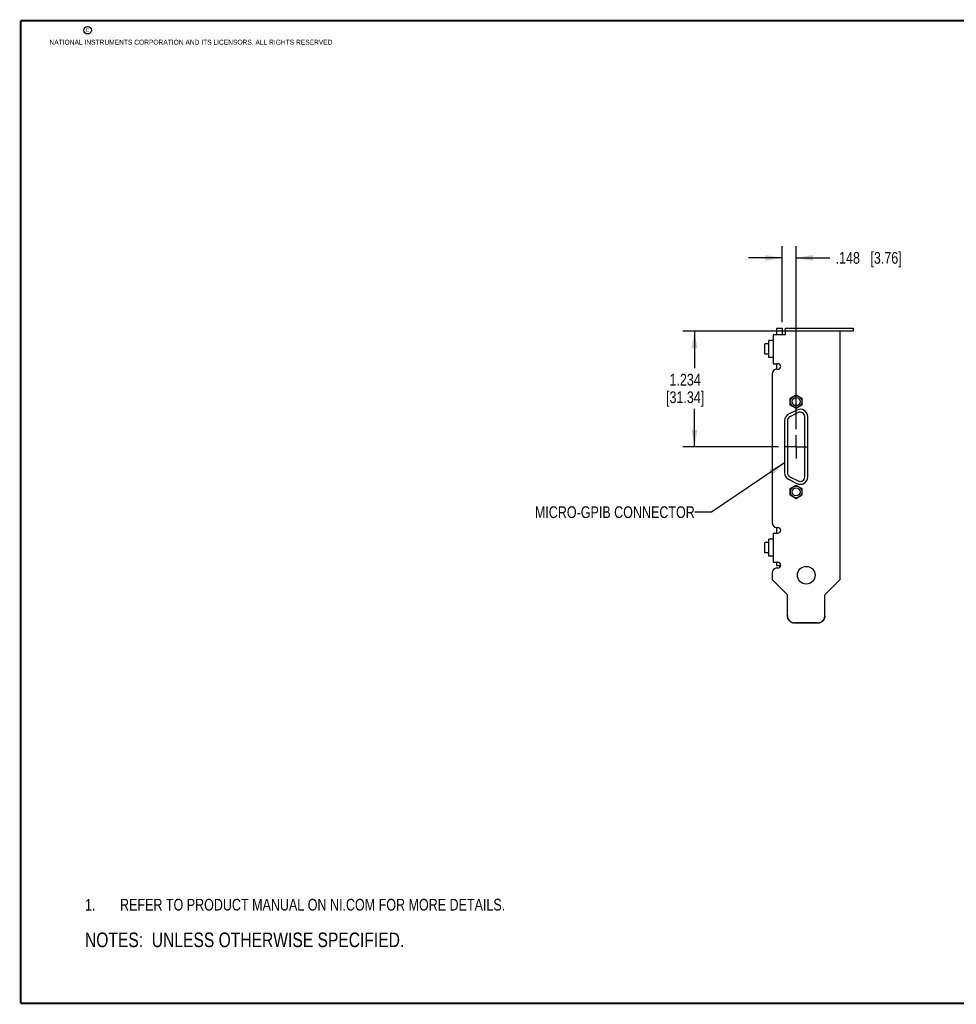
# Model space of a CAD drawing. Header units: inches. Extents: x 0.2 to 16.8, y 0.2 to 10.8.
# Tile 1 of 8: x 0.2 to 10.2, y 0.2 to 10.8. Entities that reach past the tile are written whole.
import ezdxf

# ---------------------------------------------------------------- set-up
doc = ezdxf.new("R2010")
doc.units = ezdxf.units.IN
doc.header["$LTSCALE"] = 0.935
doc.header["$MEASUREMENT"] = 0
doc.linetypes.add('CENTER', pattern=[0.6, 0.375, -0.075, 0.075, -0.075])
doc.layers.get('0').update_dxf_attribs({"linetype": 'CONTINUOUS'})
for name, color, linetype in [('02___PRT_ALL_AXES', 7, 'CONTINUOUS'), ('DETAIL', 7, 'CONTINUOUS'), ('DIMENSIONS', 7, 'CONTINUOUS')]:
    doc.layers.add(name, color=color, linetype=linetype)
doc.styles.get("Standard").update_dxf_attribs({"font": 'txt', "width": 0.8})
doc.dimstyles.new('DIMSTYLE_1', dxfattribs={"dimtxt": 0.125, "dimasz": 0.18, "dimexe": 0.18, "dimexo": 0.0625, "dimgap": 0.09, "dimtad": 0, "dimtih": 1, "dimtoh": 1, "dimdec": 3, "dimzin": 4, "dimdsep": 46, "dimtxsty": 'STANDARD', "dimblk": '_FILLED', "dimblk1": '_FILLED', "dimblk2": '_FILLED', "dimcen": 0.09, "dimadec": 0, "dimazin": 0, "dimtp": 0.01, "dimtm": 0.01, "dimtfac": 1, "dimtdec": 3, "dimtofl": 0, "dimtmove": 0, "dimatfit": 3, "dimldrblk": '_FILLED', "dimfxl": 1, "dimtolj": 1, "dimtzin": 4, "dimarcsym": 0})
doc.dimstyles.get("Standard").update_dxf_attribs({"dimtxt": 0.125, "dimasz": 0.18, "dimexe": 0.18, "dimexo": 0.0625, "dimgap": 0.09, "dimtad": 0, "dimtih": 1, "dimtoh": 1, "dimdec": 3, "dimzin": 4, "dimdsep": 46, "dimtxsty": 'STANDARD', "dimblk": '_FILLED', "dimblk1": '_FILLED', "dimblk2": '_FILLED', "dimcen": 0.09, "dimadec": 0, "dimazin": 0, "dimtol": 1, "dimtp": 0.01, "dimtm": 0.01, "dimtfac": 1, "dimtdec": 3, "dimtofl": 0, "dimtmove": 0, "dimatfit": 3, "dimldrblk": '_FILLED', "dimfxl": 1, "dimtolj": 1, "dimtzin": 4, "dimarcsym": 0})

# ---------------------------------------------------------------- blocks, each defined once
blk = doc.blocks.new('_FILLED')
at = {"color": 0, "linetype": 'BYBLOCK'}
blk.add_solid([(0, 0), (-1, 0.174), (-1, -0.174)], dxfattribs=at)
blk = doc.blocks.new('*D0')
at = {"layer": 'DIMENSIONS', "color": 2, "linetype": 'CONTINUOUS'}
for p, q in [((8.389, 7.536), (8.389, 8.348)), ((8.537, 6.393), (8.537, 8.348)), ((8.389, 8.223), (8.029, 8.223)), ((8.537, 8.223), (8.896, 8.223))]:
    blk.add_line(p, q, dxfattribs=at)
at = {"layer": 'DIMENSIONS', "color": 2, "linetype": 'CONTINUOUS', "xscale": 0.18, "yscale": 0.18, "zscale": 0.18}
blk.add_blockref('_FILLED', (8.389, 8.223), dxfattribs=at)
at = {"layer": 'DIMENSIONS', "color": 2, "linetype": 'CONTINUOUS', "xscale": 0.18, "yscale": 0.18, "zscale": 0.18, "rotation": 180}
blk.add_blockref('_FILLED', (8.537, 8.223), dxfattribs=at)
at = {"layer": 'DIMENSIONS', "color": 2, "linetype": 'CONTINUOUS', "insert": (8.959, 8.286), "char_height": 0.125, "width": 1.125, "attachment_point": 1, "line_spacing_factor": 0.9}
blk.add_mtext('.148{\\Ftxt.shx;\\W1.000000;\\H0.125000; }[3.76]', dxfattribs=at)
blk = doc.blocks.new('*D1')
at = {"layer": 'DIMENSIONS', "color": 2, "linetype": 'CONTINUOUS'}
for p, q in [((8.441, 7.439), (7.326, 7.439)), ((7.451, 7.439), (7.451, 7.047)), ((7.451, 6.205), (7.451, 6.61)), ((8.349, 6.205), (7.326, 6.205))]:
    blk.add_line(p, q, dxfattribs=at)
at = {"layer": 'DIMENSIONS', "color": 2, "linetype": 'CONTINUOUS', "xscale": 0.18, "yscale": 0.18, "zscale": 0.18}
for p, rotation in [((7.451, 7.439), 90), ((7.451, 6.205), 270)]:
    blk.add_blockref('_FILLED', p, dxfattribs=dict(at, rotation=rotation))
at = {"layer": 'DIMENSIONS', "color": 2, "linetype": 'CONTINUOUS', "insert": (7.351, 6.985), "char_height": 0.125, "width": 0.7, "attachment_point": 2, "line_spacing_factor": 0.9}
blk.add_mtext('1.234\\P[31.34]', dxfattribs=at)
blk = doc.blocks.new('NOTES_HEADER_BL0', base_point=(3.1215, 0.9375))
at = {"layer": 'DETAIL', "color": 2, "linetype": 'CONTINUOUS', "width": 0.8}
blk.add_text('NOTES:  UNLESS OTHERWISE SPECIFIED.', height=0.156, dxfattribs=at).set_placement((0.9375, 0.8595))
blk = doc.blocks.new('CUSTOM_NOTE_BL1', base_point=(3.675, 1.312))
at = {"layer": 'DETAIL', "color": 2, "linetype": 'CONTINUOUS', "width": 0.8}
for s, p in [('1.', (0.938, 1.25)), ('REFER TO PRODUCT MANUAL ON NI.COM FOR MORE DETAILS.', (1.312, 1.25))]:
    blk.add_text(s, height=0.125, dxfattribs=at).set_placement(p)

msp = doc.modelspace()

# ---------------------------------------------------------------- linework, layer by layer
at = {"color": 7, "linetype": 'CONTINUOUS'}
for p, q in [((8.327, 7.4733), (8.327, 7.4053)), ((8.327, 7.4733), (8.389, 7.4733)), ((8.389, 7.4733), (8.389, 7.4053)), ((8.423, 7.4053), (8.423, 7.4733)), ((8.423, 7.4733), (9.148, 7.4733)), ((9.148, 7.4733), (9.148, 7.4393)), ((8.293, 7.4053), (8.293, 7.0933)), ((8.293, 7.4053), (8.423, 7.4053)), ((9.148, 7.4393), (8.423, 7.4393)), ((9.007, 4.7873), (9.007, 7.4393)), ((8.201, 7.1933), (8.201, 7.3053)), ((8.247, 7.3053), (8.201, 7.3053)), ((8.247, 7.1593), (8.247, 7.3393)), ((8.288, 7.3393), (8.247, 7.3393)), ((8.247, 7.1933), (8.201, 7.1933)), ((8.288, 7.1593), (8.247, 7.1593)), ((8.293, 7.0933), (8.342, 7.0933)), ((8.327, 7.0933), (8.327, 7.033)), ((8.282, 6.9833), (8.282, 5.3933)), ((8.332, 7.0333), (8.342, 7.0333)), ((8.4745, 6.7239), (8.537, 6.76)), ((8.537, 6.76), (8.5995, 6.7239)), ((8.4745, 6.6517), (8.4745, 6.7239)), ((8.537, 6.6156), (8.4745, 6.6517)), ((8.5995, 6.6517), (8.537, 6.6156)), ((8.5995, 6.7239), (8.5995, 6.6517)), ((8.5457, 6.5977), (8.4567, 6.5524)), ((8.5597, 6.5701), (8.4707, 6.5247)), ((8.6295, 5.8833), (8.6295, 6.5273)), ((8.6605, 5.8833), (8.6605, 6.5273)), ((8.4135, 6.482), (8.4135, 5.9287)), ((8.4445, 6.482), (8.4445, 5.9287)), ((8.4567, 5.8583), (8.5457, 5.8129)), ((8.4707, 5.8859), (8.5597, 5.8405)), ((8.4745, 5.7589), (8.537, 5.795)), ((8.537, 5.795), (8.5995, 5.7589)), ((8.4745, 5.6867), (8.4745, 5.7589)), ((8.537, 5.6506), (8.4745, 5.6867)), ((8.5995, 5.6867), (8.537, 5.6506)), ((8.5995, 5.7589), (8.5995, 5.6867)), ((8.293, 5.2833), (8.342, 5.2833)), ((8.293, 5.2833), (8.293, 4.9713)), ((8.327, 5.3436), (8.327, 5.2833)), ((8.332, 5.3433), (8.342, 5.3433)), ((8.247, 5.1833), (8.201, 5.1833)), ((8.201, 5.0713), (8.201, 5.1833)), ((8.288, 5.2173), (8.247, 5.2173)), ((8.247, 5.0373), (8.247, 5.2173)), ((8.247, 5.0713), (8.201, 5.0713)), ((8.288, 5.0373), (8.247, 5.0373)), ((8.293, 4.9713), (8.342, 4.9713)), ((8.327, 4.9713), (8.327, 4.9373)), ((8.282, 4.8603), (8.282, 4.7873)), ((8.327, 4.9373), (8.3723, 4.9373)), ((8.332, 4.9103), (8.342, 4.9103)), ((8.444, 4.6253), (8.282, 4.7873)), ((9.007, 4.7873), (8.845, 4.6253)), ((8.444, 4.4027), (8.444, 4.6253)), ((8.845, 4.4027), (8.845, 4.6253)), ((8.765, 4.323), (8.524, 4.323)), ((8.765, 4.32), (8.524, 4.32))]:
    msp.add_line(p, q, dxfattribs=at)
at = {"color": 7, "linetype": 'CONTINUOUS', "const_width": 0.02}
for points in [[(0.25, 10.7586), (0.25, 0.2586)], [(16.75, 10.7586), (0.25, 10.7586)], [(0.25, 0.2586), (16.75, 0.2586)]]:
    msp.add_lwpolyline(points, dxfattribs=at)
at = {"color": 2, "linetype": 'CONTINUOUS'}
msp.add_circle((0.9659, 10.6562), 0.0403, dxfattribs=at)
at = {"color": 7, "linetype": 'CONTINUOUS'}
for centre, radius in [((8.537, 6.6878), 0.062), ((8.537, 6.6878), 0.043), ((8.537, 5.7228), 0.062), ((8.537, 5.7228), 0.043), ((8.645, 4.8333), 0.0945)]:
    msp.add_circle(centre, radius, dxfattribs=at)
for centre, radius, start, end in [((8.288, 7.3443), 0.005, 270, 360), ((8.288, 7.1543), 0.005, 0, 90), ((8.342, 7.0633), 0.03, 270, 90), ((8.332, 6.9833), 0.05, 90, 180), ((8.4925, 6.482), 0.079, 117, 180), ((8.4925, 6.482), 0.048, 117, 180), ((8.5815, 6.5273), 0.079, 0, 117), ((8.5815, 6.5273), 0.048, 0, 117), ((8.4925, 5.9287), 0.079, 180, 243), ((8.4925, 5.9287), 0.048, 180, 243), ((8.5815, 5.8833), 0.079, 243, 360), ((8.5815, 5.8833), 0.048, 243, 360), ((8.332, 5.3933), 0.05, 180, 270), ((8.342, 5.3133), 0.03, 270, 90), ((8.288, 5.2223), 0.005, 270, 352.5), ((8.288, 5.0323), 0.005, 0, 90), ((8.342, 4.9408), 0.0305, 270, 90), ((8.332, 4.8603), 0.05, 90, 180), ((8.7656, 4.4027), 0.0794, 357.86214, 359.99967)]:
    msp.add_arc(centre, radius, start, end, dxfattribs=at)
for points, knots in [([(8.444, 4.4027), (8.444, 4.4014), (8.4441, 4.3988), (8.4444, 4.3949), (8.4449, 4.391), (8.4458, 4.3859), (8.4474, 4.3795), (8.4496, 4.3734), (8.4517, 4.3686), (8.4535, 4.3651), (8.4554, 4.3617), (8.4582, 4.3573), (8.4621, 4.3521), (8.4674, 4.3463), (8.4732, 4.341), (8.4785, 4.3371), (8.4829, 4.3343), (8.4863, 4.3324), (8.4898, 4.3306), (8.4946, 4.3285), (8.5008, 4.3263), (8.5071, 4.3247), (8.5123, 4.3238), (8.5162, 4.3234), (8.5201, 4.3231), (8.5227, 4.323), (8.524, 4.323)], [0, 0, 0, 0, 0.0311945, 0.0623912, 0.0935877, 0.1247864, 0.1871719, 0.2495704, 0.2807851, 0.3120043, 0.3432284, 0.3744576, 0.4369137, 0.4993927, 0.561895, 0.6244202, 0.6557004, 0.6869857, 0.7182759, 0.7495707, 0.8121533, 0.8747489, 0.9060598, 0.9373719, 0.9686865, 1, 1, 1, 1]), ([(8.524, 4.32), (8.5227, 4.32), (8.5201, 4.3201), (8.5162, 4.3204), (8.5123, 4.3209), (8.5071, 4.3218), (8.5008, 4.3233), (8.4946, 4.3255), (8.4898, 4.3277), (8.4863, 4.3294), (8.4829, 4.3314), (8.4785, 4.3341), (8.4732, 4.338), (8.4674, 4.3433), (8.4621, 4.3491), (8.4582, 4.3543), (8.4554, 4.3587), (8.4535, 4.3622), (8.4517, 4.3656), (8.4496, 4.3704), (8.4474, 4.3766), (8.4458, 4.3829), (8.4449, 4.388), (8.4444, 4.3919), (8.4441, 4.3958), (8.444, 4.3984), (8.444, 4.3997)], [0, 0, 0, 0, 0.0313135, 0.0626281, 0.0939402, 0.1252511, 0.1878467, 0.2504293, 0.2817241, 0.3130143, 0.3442996, 0.3755798, 0.438105, 0.5006073, 0.5630863, 0.6255424, 0.6567716, 0.6879957, 0.7192149, 0.7504296, 0.8128281, 0.8752136, 0.9064123, 0.9376088, 0.9688055, 1, 1, 1, 1]), ([(8.845, 4.3997), (8.845, 4.3984), (8.845, 4.3958), (8.8447, 4.3919), (8.8442, 4.388), (8.8433, 4.3829), (8.8417, 4.3766), (8.8395, 4.3704), (8.8374, 4.3656), (8.8356, 4.3622), (8.8337, 4.3587), (8.8309, 4.3543), (8.827, 4.3491), (8.8217, 4.3433), (8.8159, 4.338), (8.8106, 4.3341), (8.8062, 4.3314), (8.8028, 4.3294), (8.7993, 4.3277), (8.7945, 4.3255), (8.7883, 4.3233), (8.7819, 4.3218), (8.7768, 4.3209), (8.7729, 4.3204), (8.769, 4.3201), (8.7663, 4.32), (8.765, 4.32)], [0, 0, 0, 0, 0.0311945, 0.0623912, 0.0935877, 0.1247864, 0.1871719, 0.2495704, 0.2807851, 0.3120043, 0.3432284, 0.3744576, 0.4369137, 0.4993927, 0.561895, 0.6244202, 0.6557004, 0.6869857, 0.7182759, 0.7495707, 0.8121533, 0.8747489, 0.9060598, 0.9373719, 0.9686865, 1, 1, 1, 1]), ([(8.765, 4.323), (8.7663, 4.323), (8.7689, 4.3231), (8.7727, 4.3233), (8.7765, 4.3238), (8.7815, 4.3246), (8.7878, 4.3262), (8.7938, 4.3283), (8.7985, 4.3303), (8.8019, 4.332), (8.8053, 4.3338), (8.8097, 4.3365), (8.8149, 4.3402), (8.8206, 4.3452), (8.8259, 4.3508), (8.8298, 4.3558), (8.8327, 4.3601), (8.8346, 4.3633), (8.8364, 4.3667), (8.8386, 4.3713), (8.841, 4.3772), (8.8427, 4.3834), (8.8438, 4.3884), (8.8444, 4.3921), (8.8448, 4.3959), (8.8449, 4.3985), (8.845, 4.3997)], [0, 0, 0, 0, 0.0313118, 0.0626248, 0.0939352, 0.1252445, 0.1878382, 0.2504196, 0.2817135, 0.3130031, 0.3442879, 0.3755678, 0.438094, 0.5005979, 0.563079, 0.6255377, 0.6567678, 0.6879928, 0.7192128, 0.7504283, 0.8128289, 0.8752155, 0.9064139, 0.9376103, 0.9688047, 1, 1, 1, 1])]:
    msp.add_open_spline(points, degree=3, knots=knots, dxfattribs=at)
at = {"layer": '02___PRT_ALL_AXES', "color": 7, "linetype": 'CENTER'}
for q in [(8.537, 6.3304), (8.4119, 6.2053), (8.537, 6.0802), (8.6621, 6.2053)]:
    msp.add_line((8.537, 6.2053), q, dxfattribs=at)

# ---------------------------------------------------------------- block references
at = {"layer": 'DETAIL', "color": 2, "linetype": 'CONTINUOUS'}
for name, p in [('CUSTOM_NOTE_BL1', (3.6751, 1.3124)), ('NOTES_HEADER_BL0', (3.1215, 0.9375))]:
    msp.add_blockref(name, p, dxfattribs=at)

# ---------------------------------------------------------------- texts
at = {"color": 2, "linetype": 'CONTINUOUS', "char_height": 0.053, "attachment_point": 1, "line_spacing_factor": 0.9}
for s, insert, width in [('c', (0.946, 10.6893), 0.0424), ('NATIONAL INSTRUMENTS CORPORATION AND ITS LICENSORS. ALL RIGHTS RESERVED', (0.5583, 10.5546), 3.0104)]:
    msp.add_mtext(s, dxfattribs=dict(at, insert=insert, width=width))
at = {"layer": 'DETAIL', "color": 2, "linetype": 'CONTINUOUS', "insert": (7.4543, 5.5692), "char_height": 0.125, "width": 2, "attachment_point": 3, "line_spacing_factor": 0.9}
msp.add_mtext('MICRO-GPIB CONNECTOR', dxfattribs=at)

# ---------------------------------------------------------------- dimensions: what is measured, and where the dimension line sits
at = {"layer": 'DIMENSIONS', "color": 2, "linetype": 'CONTINUOUS'}
for base, p1, p2, angle, picture, middle in [((8.389, 8.2233), (8.537, 6.3929), (8.389, 7.5358), 180, '*D0', (9.5211, 8.2233)), ((7.451, 7.4393), (8.3494, 6.2053), (8.4405, 7.4393), 90, '*D1', (7.301, 6.8284))]:
    dim = msp.add_linear_dim(base=base, p1=p1, p2=p2, angle=angle, dimstyle='DIMSTYLE_1', dxfattribs=at)
    dim.commit()
    dim.dimension.update_dxf_attribs({"geometry": picture, "text_midpoint": middle, "dimtype": 160})

# ---------------------------------------------------------------- leaders
at = {"layer": 'DETAIL', "color": 2, "linetype": 'CONTINUOUS'}
msp.add_leader([(8.4135, 6.0331), (7.6343, 5.5067), (7.4543, 5.5067)], dimstyle='STANDARD', override={"dimtad": 0}, dxfattribs=at)

doc.saveas('drawing.dxf')
